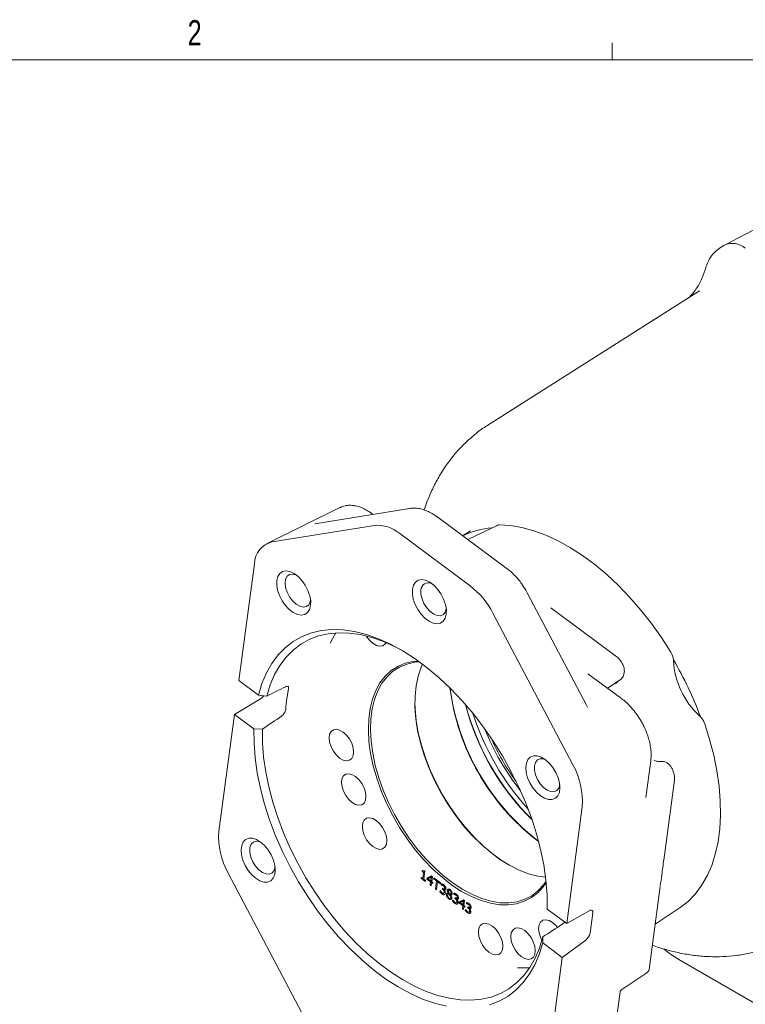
# Model space of a CAD drawing. Header units: inches. Extents: x 0.3 to 33.9, y 0.2 to 21.7.
# Tile 23 of 27: x 26.5 to 30.1, y 16.7 to 21.6. Entities that reach past the tile are written whole.
import ezdxf

# ---------------------------------------------------------------- set-up
doc = ezdxf.new("R2010")
doc.units = ezdxf.units.IN
doc.header["$MEASUREMENT"] = 0
doc.layers.add('SLD-0', color=7, linetype='Continuous', lineweight=15)
doc.styles.add('SLDTEXTSTYLE0', font='TXT', dxfattribs={"width": 0.75})

msp = doc.modelspace()

# ---------------------------------------------------------------- linework, layer by layer
at = {"color": 7, "linetype": 'Continuous', "lineweight": 15}
for p, q in [((30.77837, 20.91952), (29.95848, 20.49184)), ((29.95402, 20.48927), (29.93081, 20.47451)), ((29.83078, 20.2632), (28.7796, 19.59488)), ((29.83078, 20.2632), (29.82759, 20.26115)), ((28.04501, 19.18595), (27.68136, 19.00605)), ((28.39032, 19.18132), (27.92059, 19.10507)), ((28.20961, 19.15199), (28.20505, 19.15536)), ((28.87651, 18.8811), (28.52648, 19.14068)), ((27.70907, 19.01484), (28.21706, 19.0973)), ((28.8264, 19.09742), (28.68071, 19.0263)), ((28.34231, 19.05645), (28.69234, 18.79687)), ((28.69427, 19.07089), (28.6546, 19.04566)), ((27.54356, 18.32677), (27.62051, 18.90684)), ((28.97523, 18.76242), (28.96833, 18.77564)), ((29.26991, 18.20385), (28.97554, 18.76257)), ((28.80502, 18.66127), (29.20209, 17.90762)), ((29.09588, 18.68485), (29.09298, 18.68709)), ((29.42075, 18.44425), (29.0931, 18.68724)), ((29.45103, 18.40488), (29.45056, 18.40589)), ((29.44415, 18.23646), (29.27725, 18.36023)), ((27.64045, 18.25439), (27.54356, 18.32677)), ((29.375, 18.28774), (29.43706, 18.32946)), ((27.64045, 18.25439), (27.68231, 18.24906)), ((27.78984, 18.2857), (27.78161, 18.23624)), ((27.52115, 18.15783), (27.65083, 18.23482)), ((29.26959, 18.20368), (29.27528, 18.19313)), ((27.44421, 17.57776), (27.52115, 18.15783)), ((27.52115, 18.15783), (27.61817, 18.08641)), ((27.66057, 18.08521), (27.61817, 18.08641)), ((29.56511, 17.74444), (29.58927, 17.92656)), ((29.69542, 17.88797), (29.69494, 17.88897)), ((29.65365, 17.43418), (29.70623, 17.83057)), ((29.70619, 17.8303), (29.70649, 17.83785)), ((29.24871, 17.69938), (29.17176, 17.11931)), ((29.02442, 17.53175), (29.03259, 17.52577)), ((28.45331, 17.3783), (28.45386, 17.38243)), ((28.45331, 17.3783), (28.45726, 17.38058)), ((28.46094, 17.37265), (28.45331, 17.3783)), ((28.46094, 17.37265), (28.45693, 17.34245)), ((28.46094, 17.37265), (28.46738, 17.37636)), ((28.46106, 17.37993), (28.46143, 17.38015)), ((28.46235, 17.33844), (28.46773, 17.37904)), ((28.4625, 17.38077), (28.46413, 17.38171)), ((28.46337, 17.38227), (28.46773, 17.37904)), ((27.8879, 16.61587), (27.49082, 17.36952)), ((28.4487, 17.34351), (28.44931, 17.34811)), ((28.45253, 17.34572), (28.4487, 17.34351)), ((28.46919, 17.32831), (28.4487, 17.34351)), ((28.44931, 17.34811), (28.45693, 17.34245)), ((28.46337, 17.34617), (28.45693, 17.34245)), ((28.46235, 17.33844), (28.4698, 17.33291)), ((28.4698, 17.33291), (28.46919, 17.32831)), ((28.50166, 17.35372), (28.47703, 17.3395)), ((28.47703, 17.3395), (28.47787, 17.34585)), ((28.49558, 17.32574), (28.47703, 17.3395)), ((28.49974, 17.35514), (28.47787, 17.34585)), ((28.50268, 17.35296), (28.4821, 17.34107)), ((28.4821, 17.34107), (28.49856, 17.3482)), ((28.49622, 17.3306), (28.4821, 17.34107)), ((28.49353, 17.31026), (28.49558, 17.32574)), ((28.50202, 17.32946), (28.49558, 17.32574)), ((28.49856, 17.3482), (28.49622, 17.3306)), ((28.50266, 17.33431), (28.49622, 17.3306)), ((28.49856, 17.3482), (28.50449, 17.35162)), ((28.50099, 17.32173), (28.49894, 17.30625)), ((28.49974, 17.35514), (28.50492, 17.3513)), ((28.50504, 17.32406), (28.50099, 17.32173)), ((28.506, 17.31802), (28.50099, 17.32173)), ((28.50492, 17.3513), (28.50164, 17.32658)), ((28.50164, 17.32658), (28.50664, 17.32287)), ((28.50664, 17.32287), (28.506, 17.31802)), ((28.51061, 17.34123), (28.51131, 17.34656)), ((28.51061, 17.34123), (28.51505, 17.34379)), ((28.5247, 17.33078), (28.51061, 17.34123)), ((28.54508, 17.32152), (28.51131, 17.34656)), ((28.5247, 17.33078), (28.51943, 17.29105)), ((28.5247, 17.33078), (28.52914, 17.33334)), ((28.52501, 17.28691), (28.53028, 17.32664)), ((28.53472, 17.3292), (28.53028, 17.32664)), ((28.54437, 17.31619), (28.53028, 17.32664)), ((28.54508, 17.32152), (28.54437, 17.31619)), ((28.49996, 17.31398), (28.49353, 17.31026)), ((28.49894, 17.30625), (28.49353, 17.31026)), ((28.52607, 17.29489), (28.51943, 17.29105)), ((28.52501, 17.28691), (28.51943, 17.29105)), ((28.54207, 17.27627), (28.54292, 17.28266)), ((28.54207, 17.27627), (28.54605, 17.27856)), ((28.54292, 17.28266), (28.54333, 17.28235)), ((28.54787, 17.31042), (28.54872, 17.31681)), ((28.5548, 17.31442), (28.54787, 17.31042)), ((28.54821, 17.31017), (28.54787, 17.31042)), ((28.55523, 17.31422), (28.54821, 17.31017)), ((28.558, 17.31267), (28.5527, 17.30961)), ((28.55332, 17.29002), (28.55398, 17.29503)), ((28.55332, 17.29002), (28.55785, 17.29264)), ((28.5557, 17.28826), (28.55332, 17.29002)), ((28.55398, 17.29503), (28.55585, 17.29364)), ((28.56145, 17.26918), (28.56889, 17.27348)), ((28.5621, 17.28692), (28.56204, 17.28648)), ((28.57074, 17.29191), (28.5621, 17.28692)), ((28.56274, 17.29198), (28.57057, 17.29649)), ((28.58684, 17.27254), (28.58301, 17.27033)), ((28.58677, 17.27267), (28.58303, 17.27051)), ((28.5923, 17.28758), (28.58633, 17.28414)), ((29.58159, 16.89094), (29.63629, 17.30328)), ((28.58364, 17.26539), (28.5829, 17.26496)), ((28.58301, 17.27033), (28.58303, 17.27051)), ((28.5895, 17.26877), (28.58429, 17.26576)), ((28.5898, 17.26839), (28.58617, 17.2663)), ((28.59196, 17.25892), (28.60318, 17.2654)), ((28.59302, 17.24388), (28.60124, 17.24863)), ((28.5956, 17.26607), (28.60316, 17.27044)), ((28.59579, 17.26077), (28.59577, 17.26059)), ((28.59579, 17.26077), (28.60303, 17.26494)), ((28.60511, 17.22952), (28.60596, 17.23591)), ((28.60511, 17.22952), (28.60908, 17.23181)), ((28.60596, 17.23591), (28.60636, 17.23561)), ((28.61091, 17.26367), (28.61176, 17.27006)), ((28.61784, 17.26767), (28.61091, 17.26367)), ((28.61125, 17.26342), (28.61091, 17.26367)), ((28.61827, 17.26747), (28.61125, 17.26342)), ((28.62104, 17.26592), (28.61574, 17.26286)), ((28.61635, 17.24327), (28.61702, 17.24828)), ((28.61635, 17.24327), (28.62089, 17.24589)), ((28.61874, 17.24151), (28.61635, 17.24327)), ((28.61702, 17.24828), (28.61889, 17.24689)), ((28.62449, 17.22243), (28.63193, 17.22673)), ((28.62514, 17.24017), (28.62508, 17.23973)), ((28.63378, 17.24516), (28.62514, 17.24017)), ((28.62578, 17.24523), (28.6336, 17.24975)), ((28.66147, 17.2352), (28.63684, 17.22099)), ((28.63684, 17.22099), (28.63768, 17.22734)), ((28.65955, 17.23662), (28.63768, 17.22734)), ((28.66249, 17.23444), (28.64191, 17.22256)), ((28.64191, 17.22256), (28.65837, 17.22968)), ((28.65837, 17.22968), (28.65603, 17.21208)), ((28.65837, 17.22968), (28.6643, 17.2331)), ((28.65955, 17.23662), (28.66473, 17.23279)), ((28.66473, 17.23279), (28.66145, 17.20807)), ((28.67395, 17.21692), (28.6748, 17.22331)), ((29.07505, 17.2303), (29.07477, 17.21642)), ((28.65539, 17.20723), (28.63684, 17.22099)), ((28.65603, 17.21208), (28.64191, 17.22256)), ((28.65334, 17.19175), (28.65539, 17.20723)), ((28.65977, 17.19546), (28.65334, 17.19175)), ((28.65875, 17.18773), (28.65334, 17.19175)), ((28.66183, 17.21094), (28.65539, 17.20723)), ((28.66247, 17.2158), (28.65603, 17.21208)), ((28.6608, 17.20321), (28.65875, 17.18773)), ((28.66485, 17.20555), (28.6608, 17.20321)), ((28.66581, 17.1995), (28.6608, 17.20321)), ((28.66145, 17.20807), (28.66645, 17.20436)), ((28.66645, 17.20436), (28.66581, 17.1995)), ((28.66815, 17.18277), (28.669, 17.18916)), ((28.66815, 17.18277), (28.67212, 17.18506)), ((28.669, 17.18916), (28.6694, 17.18886)), ((28.68088, 17.22092), (28.67395, 17.21692)), ((28.67429, 17.21667), (28.67395, 17.21692)), ((28.68131, 17.22073), (28.67429, 17.21667)), ((28.68407, 17.21917), (28.67878, 17.21611)), ((28.67939, 17.19653), (28.68006, 17.20153)), ((28.67939, 17.19653), (28.68393, 17.19914)), ((28.68178, 17.19476), (28.67939, 17.19653)), ((28.68006, 17.20153), (28.68193, 17.20014)), ((28.68753, 17.17568), (28.69497, 17.17998)), ((28.68818, 17.19342), (28.68812, 17.19298)), ((28.69682, 17.19841), (28.68818, 17.19342)), ((28.68882, 17.19848), (28.69664, 17.203)), ((29.07477, 17.21642), (29.07474, 17.19073)), ((29.17176, 17.11931), (29.07474, 17.19073)), ((29.17176, 17.11931), (29.28578, 17.18301)), ((29.61128, 17.11479), (29.73568, 17.19768)), ((29.30114, 17.17247), (29.28769, 17.07109)), ((29.05246, 17.02275), (29.05303, 17.05257)), ((29.26638, 17.03674), (29.14935, 16.95037)), ((29.05246, 17.02275), (29.14935, 16.95037)), ((29.14935, 16.95037), (29.0724, 16.3703)), ((29.72782, 16.9402), (31.00833, 16.20098)), ((29.44622, 16.79122), (29.56462, 16.87074)), ((29.41297, 16.59748), (29.43713, 16.7796))]:
    msp.add_line(p, q, dxfattribs=at)
at = {"color": 7, "linetype": 'Continuous', "lineweight": 15, "flags": 128}
for points in [[(29.68825, 18.46804), (29.6417, 18.54032), (29.59215, 18.60988), (29.53993, 18.67629), (29.48537, 18.73911), (29.42881, 18.79795), (29.37062, 18.85243), (29.31117, 18.9022), (29.25084, 18.94693), (29.19002, 18.98636), (29.1291, 19.02022), (29.06846, 19.04829), (29.00849, 19.0704), (28.94958, 19.08641), (28.89211, 19.09621), (28.83644, 19.09974)], [(27.89967, 18.699), (27.90009, 18.72237), (27.8956, 18.74801), (27.88647, 18.77442), (27.87322, 18.80006), (27.85663, 18.82346), (27.83765, 18.84324), (27.8174, 18.85826), (27.79705, 18.86764), (27.77778, 18.87084), (27.76071, 18.86768), (27.74683, 18.85834), (27.73695, 18.84335), (27.73165, 18.8236), (27.73123, 18.80022), (27.73572, 18.77459), (27.74485, 18.74818), (27.7581, 18.72253), (27.77469, 18.69914), (27.79367, 18.67936), (27.81392, 18.66434), (27.83427, 18.65495), (27.85354, 18.65175), (27.87061, 18.65491), (27.88449, 18.66426), (27.89436, 18.67924), (27.89967, 18.699)], [(27.89975, 18.72588), (27.89796, 18.71768), (27.89046, 18.70297), (27.87862, 18.69398), (27.86339, 18.69143), (27.84602, 18.69554), (27.82791, 18.70596), (27.81052, 18.72186), (27.79527, 18.74195), (27.78339, 18.7646), (27.77584, 18.78797), (27.77323, 18.81017), (27.77578, 18.82941), (27.78329, 18.84412), (27.79513, 18.85311), (27.81035, 18.85566), (27.82704, 18.85182)], [(28.57365, 18.65568), (28.57407, 18.67906), (28.56958, 18.7047), (28.56045, 18.7311), (28.5472, 18.75675), (28.53061, 18.78014), (28.51163, 18.79993), (28.49138, 18.81494), (28.47103, 18.82433), (28.45176, 18.82753), (28.43469, 18.82437), (28.42081, 18.81502), (28.41094, 18.80004), (28.40564, 18.78028), (28.40522, 18.75691), (28.4097, 18.73127), (28.41884, 18.70486), (28.43208, 18.67922), (28.44868, 18.65582), (28.46765, 18.63604), (28.4879, 18.62102), (28.50825, 18.61164), (28.52753, 18.60844), (28.5446, 18.6116), (28.55847, 18.62095), (28.56835, 18.63593), (28.57365, 18.65568)], [(28.57373, 18.68257), (28.56878, 18.66636), (28.55901, 18.65439), (28.54534, 18.64856), (28.52887, 18.64935), (28.51095, 18.65669), (28.49302, 18.66999), (28.47653, 18.68817), (28.46282, 18.70975), (28.45301, 18.733), (28.44788, 18.75602), (28.44785, 18.77695)], [(29.07474, 17.19073), (29.07418, 17.26133), (29.06855, 17.33456), (29.05787, 17.40991), (29.04224, 17.48686), (29.02175, 17.56486), (28.99655, 17.64338), (28.96681, 17.72186), (28.93275, 17.79977), (28.8946, 17.87655), (28.85262, 17.95166), (28.80712, 18.0246), (28.7584, 18.09484), (28.7068, 18.1619), (28.6527, 18.22531), (28.59645, 18.28462), (28.53847, 18.33943), (28.47914, 18.38935), (28.41889, 18.43404), (28.35813, 18.47317), (28.29729, 18.50648), (28.23679, 18.53374), (28.17706, 18.55475), (28.11851, 18.56937), (28.06155, 18.5775), (28.00658, 18.57908), (27.95398, 18.5741), (27.90412, 18.5626), (27.85734, 18.54464), (27.81397, 18.52037), (27.77432, 18.48994), (27.73866, 18.45358), (27.70724, 18.41153), (27.68028, 18.36409), (27.65796, 18.31159), (27.64045, 18.25439)], [(27.68231, 18.24906), (27.69933, 18.30455), (27.72101, 18.35548), (27.7472, 18.40149), (27.77772, 18.44228), (27.81235, 18.47754), (27.85085, 18.50705), (27.89295, 18.53058), (27.93836, 18.54799), (27.98676, 18.55914), (28.03782, 18.56395), (28.09118, 18.5624), (28.14647, 18.5545), (28.2033, 18.5403), (28.26127, 18.5199), (28.31998, 18.49344), (28.35726, 18.47369)], [(28.02586, 18.56341), (28.00988, 18.53719), (27.99666, 18.51182)], [(28.21035, 18.51082), (28.22766, 18.50086), (28.24426, 18.49693), (28.25881, 18.49937), (28.27013, 18.50796), (28.27434, 18.5145)], [(28.43471, 18.42287), (28.40892, 18.42062), (28.36919, 18.4118), (28.3325, 18.39668), (28.29923, 18.37541), (28.26974, 18.34823), (28.24435, 18.31541), (28.22331, 18.27732), (28.20686, 18.23435), (28.19517, 18.18695), (28.18837, 18.13564), (28.18651, 18.08094), (28.18964, 18.02346), (28.1977, 17.96378), (28.21062, 17.90256), (28.22826, 17.84042), (28.25043, 17.77804), (28.2769, 17.71608), (28.30739, 17.65518), (28.34157, 17.59601), (28.37908, 17.53918), (28.41952, 17.48529), (28.46247, 17.43492), (28.50747, 17.38861), (28.55404, 17.34683), (28.60169, 17.31004), (28.64991, 17.27863), (28.6982, 17.25293), (28.74603, 17.23321), (28.79291, 17.21967), (28.83834, 17.21247), (28.88183, 17.21169), (28.92293, 17.21731), (28.96119, 17.2293), (28.99622, 17.24752), (29.02764, 17.27178), (29.05512, 17.30182), (29.06978, 17.32279)], [(29.0691, 17.32939), (29.05591, 17.3107), (29.02874, 17.281), (28.99768, 17.25702), (28.96304, 17.23901), (28.92521, 17.22715), (28.88458, 17.22159), (28.84158, 17.22237), (28.79667, 17.22949), (28.75032, 17.24287), (28.70302, 17.26237), (28.65528, 17.28778), (28.6076, 17.31884), (28.56049, 17.35521), (28.51445, 17.39651), (28.46996, 17.4423), (28.42749, 17.4921), (28.38751, 17.54538), (28.35042, 17.60157), (28.31663, 17.66008), (28.28649, 17.72028), (28.26032, 17.78155), (28.2384, 17.84322), (28.22096, 17.90465), (28.20818, 17.96519), (28.20021, 18.02419), (28.19712, 18.08103), (28.19895, 18.1351), (28.20568, 18.18583), (28.21724, 18.23269), (28.2335, 18.27518), (28.2543, 18.31284), (28.27941, 18.34529), (28.30856, 18.37216), (28.34145, 18.39319), (28.37773, 18.40814), (28.41702, 18.41686), (28.4401, 18.41898)], [(28.45605, 18.40717), (28.44927, 18.39215), (28.43417, 18.34852), (28.42381, 18.30065), (28.4183, 18.24903), (28.41769, 18.19421), (28.42201, 18.13677), (28.43119, 18.07733), (28.44515, 18.01651), (28.46373, 17.95496), (28.48673, 17.89332), (28.51393, 17.83226), (28.54501, 17.77242), (28.57966, 17.71444), (28.61751, 17.65892), (28.65816, 17.60646), (28.70117, 17.55761), (28.74609, 17.5129), (28.79245, 17.47279), (28.83975, 17.43772), (28.88749, 17.40804), (28.93517, 17.38408), (28.98228, 17.3661), (29.02831, 17.35427), (29.06686, 17.34911)], [(28.88395, 17.41005), (28.85663, 17.42692), (28.80863, 17.46107), (28.76146, 17.5004), (28.71561, 17.5445), (28.67158, 17.59291), (28.62983, 17.64511), (28.5908, 17.70054), (28.55491, 17.75862), (28.52253, 17.81874), (28.49402, 17.88025), (28.46966, 17.9425), (28.44973, 18.00484), (28.43443, 18.0666), (28.42393, 18.12713), (28.41832, 18.18579), (28.41735, 18.21831)], [(29.73568, 17.19768), (29.775, 17.22874), (29.81047, 17.26548), (29.84187, 17.30765), (29.869, 17.355), (29.89168, 17.40722), (29.90976, 17.46398), (29.92314, 17.5249), (29.93172, 17.58961), (29.93546, 17.65769), (29.93432, 17.7287), (29.92832, 17.80219), (29.91749, 17.87769), (29.9019, 17.95471), (29.88166, 18.03277), (29.85688, 18.11136)], [(27.61817, 18.08641), (27.61873, 18.01581), (27.62436, 17.94258), (27.63504, 17.86723), (27.65067, 17.79028), (27.67116, 17.71228), (27.69636, 17.63376), (27.7261, 17.55528), (27.76016, 17.47737), (27.79831, 17.4006), (27.84029, 17.32548), (27.88579, 17.25254), (27.93452, 17.1823), (27.98611, 17.11524), (28.04022, 17.05183), (28.09646, 16.99252), (28.15445, 16.93771), (28.21377, 16.88779), (28.27403, 16.84311), (28.33478, 16.80397), (28.39562, 16.77066), (28.45612, 16.7434), (28.51585, 16.72239), (28.5744, 16.70777)], [(29.05303, 17.05257), (29.03601, 16.99709), (29.01432, 16.94616), (28.98813, 16.90014), (28.95762, 16.85936), (28.92299, 16.82409), (28.88449, 16.79458), (28.84239, 16.77105), (28.79698, 16.75365), (28.74857, 16.7425), (28.69751, 16.73768), (28.64416, 16.73923), (28.58887, 16.74713), (28.53204, 16.76133), (28.47407, 16.78174), (28.41535, 16.8082), (28.35631, 16.84053), (28.29734, 16.87852), (28.23886, 16.92188), (28.18128, 16.97033), (28.125, 17.02352), (28.07041, 17.08109), (28.01789, 17.14262), (27.96781, 17.2077), (27.92052, 17.27587), (27.87635, 17.34665), (27.8356, 17.41955), (27.79856, 17.49407), (27.76548, 17.56967), (27.73661, 17.64585), (27.71213, 17.72205), (27.69222, 17.79776), (27.67703, 17.87245), (27.66664, 17.94559), (27.66114, 18.01668), (27.66057, 18.08521)], [(28.04408, 17.94133), (28.06138, 17.93136), (28.07799, 17.92744), (28.09253, 17.92987), (28.10385, 17.93847), (28.11102, 17.95252), (28.11345, 17.9709), (28.11097, 17.99212), (28.10375, 18.01445), (28.0924, 18.03609), (28.07782, 18.05529), (28.06121, 18.07048), (28.0439, 18.08044), (28.0273, 18.08437), (28.01275, 18.08194), (28.00144, 18.07334), (27.99427, 18.05929), (27.99183, 18.04091), (27.99432, 18.01969), (28.00153, 17.99736), (28.01289, 17.97572), (28.02746, 17.95652), (28.04408, 17.94133)], [(29.06531, 17.93354), (29.04486, 17.94583), (29.0249, 17.95217), (29.0066, 17.95219), (28.99101, 17.94589), (28.97905, 17.93363), (28.97141, 17.91613), (28.96852, 17.89441), (28.97057, 17.86973), (28.97743, 17.84351), (28.9887, 17.81729), (29.00373, 17.79259), (29.02165, 17.77085), (29.04141, 17.75332), (29.06186, 17.74103), (29.08181, 17.73469), (29.10012, 17.73467), (29.1157, 17.74097), (29.12767, 17.75322), (29.13531, 17.77072), (29.13819, 17.79244), (29.13614, 17.81713), (29.12928, 17.84334), (29.11801, 17.86956), (29.10298, 17.89426), (29.08507, 17.91601), (29.06531, 17.93354)], [(29.13758, 17.80895), (29.1325, 17.7918), (29.12273, 17.77983), (29.10906, 17.774), (29.09259, 17.77479), (29.07466, 17.78213), (29.05673, 17.79543), (29.04024, 17.81361), (29.02654, 17.8352), (29.01672, 17.85844), (29.01159, 17.88147), (29.01157, 17.9024), (29.01664, 17.91955), (29.02642, 17.93152), (29.04009, 17.93735), (29.05655, 17.93656), (29.06474, 17.93396)], [(28.10547, 17.72013), (28.12277, 17.71016), (28.13938, 17.70624), (28.15392, 17.70867), (28.16524, 17.71726), (28.17241, 17.73132), (28.17484, 17.7497), (28.17236, 17.77092), (28.16514, 17.79325), (28.15379, 17.81489), (28.13921, 17.83409), (28.1226, 17.84928), (28.10529, 17.85924), (28.08869, 17.86317), (28.07414, 17.86073), (28.06283, 17.85214), (28.05566, 17.83809), (28.05322, 17.81971), (28.05571, 17.79849), (28.06292, 17.77616), (28.07428, 17.75452), (28.08885, 17.73532), (28.10547, 17.72013)], [(28.20904, 17.50104), (28.22635, 17.49108), (28.24295, 17.48715), (28.2575, 17.48959), (28.26882, 17.49818), (28.27598, 17.51224), (28.27842, 17.53062), (28.27593, 17.55183), (28.26872, 17.57417), (28.25737, 17.59581), (28.24279, 17.615), (28.22618, 17.6302), (28.20887, 17.64016), (28.19227, 17.64408), (28.17772, 17.64165), (28.1664, 17.63306), (28.15924, 17.619), (28.1568, 17.60062), (28.15929, 17.57941), (28.1665, 17.55707), (28.17785, 17.53543), (28.19243, 17.51624), (28.20904, 17.50104)], [(27.65151, 17.52382), (27.63105, 17.53611), (27.6111, 17.54245), (27.59279, 17.54247), (27.57721, 17.53617), (27.56524, 17.52392), (27.5576, 17.50642), (27.55472, 17.4847), (27.55677, 17.46001), (27.56363, 17.4338), (27.5749, 17.40758), (27.58993, 17.38288), (27.60784, 17.36113), (27.6276, 17.3436), (27.64805, 17.33131), (27.66801, 17.32497), (27.68631, 17.32495), (27.7019, 17.33125), (27.71386, 17.34351), (27.72151, 17.36101), (27.72439, 17.38273), (27.72234, 17.40741), (27.71548, 17.43363), (27.70421, 17.45985), (27.68918, 17.48455), (27.67126, 17.50629), (27.65151, 17.52382)], [(27.72364, 17.3983), (27.71869, 17.38209), (27.70892, 17.37011), (27.69525, 17.36429), (27.67879, 17.36508), (27.66086, 17.37242), (27.64293, 17.38572), (27.62644, 17.40389), (27.61273, 17.42548), (27.60292, 17.44873), (27.59779, 17.47175), (27.59776, 17.49268)], [(29.28578, 17.18301), (29.28934, 17.18464), (29.29262, 17.1854), (29.2955, 17.18528), (29.29788, 17.18426), (29.29969, 17.1824), (29.30086, 17.17975), (29.30135, 17.1764), (29.30114, 17.17247)], [(29.12524, 17.09947), (29.11789, 17.1083), (29.10128, 17.1235), (29.08397, 17.13346), (29.06737, 17.13739), (29.05282, 17.13495), (29.04151, 17.12636), (29.03434, 17.11231), (29.0319, 17.09392), (29.03439, 17.07271), (29.0416, 17.05038), (29.04859, 17.03607)], [(28.78534, 16.97634), (28.80265, 16.96638), (28.81925, 16.96246), (28.83379, 16.96489), (28.84511, 16.97348), (28.85228, 16.98754), (28.85471, 17.00592), (28.85223, 17.02713), (28.84501, 17.04947), (28.83366, 17.07111), (28.81908, 17.0903), (28.80247, 17.1055), (28.78516, 17.11546), (28.76856, 17.11939), (28.75401, 17.11695), (28.7427, 17.10836), (28.73553, 17.0943), (28.73309, 17.07592), (28.73558, 17.05471), (28.74279, 17.03237), (28.75415, 17.01073), (28.76872, 16.99154), (28.78534, 16.97634)], [(28.9462, 16.95437), (28.96351, 16.94441), (28.98011, 16.94048), (28.99466, 16.94292), (29.00597, 16.95151), (29.01314, 16.96556), (29.01558, 16.98394), (29.01309, 17.00516), (29.00588, 17.02749), (28.99452, 17.04913), (28.97995, 17.06833), (28.96334, 17.08352), (28.94603, 17.09349), (28.92943, 17.09741), (28.91488, 17.09498), (28.90356, 17.08639), (28.8964, 17.07233), (28.89396, 17.05395), (28.89645, 17.03273), (28.90366, 17.0104), (28.91501, 16.98876), (28.92959, 16.96956), (28.9462, 16.95437)], [(28.78879, 16.71455), (28.83557, 16.7325), (28.87894, 16.75677), (28.91859, 16.7872), (28.95425, 16.82356), (28.98567, 16.86561), (29.01263, 16.91305), (29.03495, 16.96555), (29.05246, 17.02275)], [(29.65489, 16.99079), (29.68258, 16.96932), (29.72782, 16.9402)], [(28.9274, 16.89899), (28.97627, 16.89794), (28.98702, 16.89844)]]:
    msp.add_lwpolyline(points, dxfattribs=at)
at = {"color": 7, "linetype": 'Continuous', "lineweight": 15}
for centre, radius, start, end in [((29.995, 20.40391), 0.09468, 47.78151, 115.64615), ((28.2301, 18.92482), 0.17297, 49.55354, 94.32103), ((28.8303, 18.70259), 0.38416, 94.38471, 117.02398), ((27.73379, 18.90426), 0.11331, 102.59928, 178.69247), ((28.48479, 18.77529), 0.03698, 63.95486, 177.41895), ((28.44458, 18.47638), 0.40509, 27.15717, 52.29456), ((28.29212, 18.61636), 0.13351, 211.09761, 232.23414), ((30.09949, 18.44538), 0.39804, 183.05382, 227.55331), ((28.14944, 17.52305), 1.79775, 20.31705, 30.25795), ((27.62249, 18.28022), 0.05352, 301.9755, 326.87383), ((29.72214, 18.43239), 1.13929, 187.22249, 232.23544), ((29.73431, 18.43976), 1.15171, 187.54748, 232.44714), ((29.8699, 18.51804), 1.24063, 194.51859, 225.47603), ((29.87891, 18.52324), 1.24984, 194.72186, 225.27277), ((29.93471, 18.55545), 1.28995, 197.71153, 222.28309), ((29.90115, 18.53607), 1.22183, 201.67942, 218.3152), ((29.90768, 18.53984), 1.21887, 204.01687, 215.97775), ((28.88569, 17.72746), 0.3641, 355.5774, 29.65745), ((27.80722, 17.54968), 0.3641, 175.5774, 209.65745), ((27.6347, 17.49102), 0.03698, 63.95486, 177.41895), ((29.23179, 17.08199), 0.05696, 307.39845, 348.96731)]:
    msp.add_arc(centre, radius, start, end, dxfattribs=at)
for centre, major_axis, ratio, start_param, end_param in [((29.21381, 18.13928), (8.01801, 3.89822), 0.0871585, 1.7086985, 1.7204606), ((28.44494, 17.69542), (-0.45746, 0.89074), 0.5507596, 0.6712054, 0.738733), ((29.21381, 18.13928), (8.21157, 5.40986), 0.0830665, 1.6943744, 1.7061365), ((29.21381, 18.13928), (8.21777, 5.40517), 0.0835542, 4.6379509, 4.6497129)]:
    msp.add_ellipse(centre, major_axis=major_axis, ratio=ratio, start_param=start_param, end_param=end_param, dxfattribs=at)
for points, knots in [([(29.93084, 20.47455), (29.92095, 20.46706), (29.90217, 20.45283), (29.88147, 20.42336), (29.86675, 20.39369), (29.86114, 20.37504), (29.85857, 20.36647)], [0, 0, 0, 0, 0.2998545, 0.5689104, 0.8019891, 1, 1, 1, 1]), ([(29.85857, 20.36647), (29.85282, 20.34944), (29.84067, 20.31345), (29.81311, 20.26851), (29.79117, 20.2429), (29.78199, 20.23218)], [0, 0, 0, 0, 0.3432361, 0.725154, 1, 1, 1, 1]), ([(28.78039, 19.59483), (28.77687, 19.59277), (28.75422, 19.57952), (28.71541, 19.54972), (28.66447, 19.50519), (28.6173, 19.45453), (28.57385, 19.39834), (28.5359, 19.33866), (28.50361, 19.27621), (28.47985, 19.22178), (28.46843, 19.18659), (28.46427, 19.17376)], [0, 0, 0, 0, 0.0229939, 0.1479206, 0.2747106, 0.4040083, 0.5364716, 0.6727438, 0.7985293, 0.926563, 1, 1, 1, 1]), ([(28.20498, 19.15502), (28.20135, 19.15779), (28.19034, 19.16618), (28.1712, 19.17715), (28.14777, 19.18776), (28.1239, 19.19472), (28.0999, 19.19788), (28.07624, 19.19645), (28.05653, 19.19193), (28.046, 19.18588), (28.04225, 19.18373)], [0, 0, 0, 0, 0.0675159, 0.2042986, 0.3435278, 0.4846314, 0.6272883, 0.7716269, 0.9188644, 1, 1, 1, 1]), ([(28.5264, 19.14044), (28.52053, 19.14471), (28.50698, 19.15455), (28.48457, 19.16646), (28.45943, 19.17638), (28.4335, 19.18214), (28.41019, 19.18402), (28.39603, 19.18167), (28.39045, 19.18075)], [0, 0, 0, 0, 0.1387912, 0.3202165, 0.5051048, 0.6916147, 0.8783247, 1, 1, 1, 1]), ([(28.83644, 19.09974), (28.83368, 19.09966), (28.82927, 19.09953), (28.82618, 19.09686), (28.82503, 19.09586)], [0, 0, 0, 0, 0.6264885, 1, 1, 1, 1]), ([(28.96833, 18.77564), (28.96144, 18.78684), (28.95173, 18.80263), (28.93532, 18.82418), (28.92052, 18.84168), (28.90172, 18.86043), (28.8869, 18.87369), (28.87803, 18.87977), (28.87642, 18.88087)], [0, 0, 0, 0, 0.2713315, 0.3824379, 0.5656865, 0.7543456, 0.955513, 1, 1, 1, 1]), ([(29.70201, 18.42418), (29.70179, 18.42784), (29.70124, 18.43716), (29.6967, 18.45264), (29.69086, 18.46328), (29.68825, 18.46804)], [0, 0, 0, 0, 0.2640349, 0.6711396, 1, 1, 1, 1]), ([(29.45083, 18.40518), (29.44671, 18.41302), (29.43862, 18.42843), (29.42649, 18.43914), (29.42054, 18.4444)], [0, 0, 0, 0, 0.5094146, 1, 1, 1, 1]), ([(29.43706, 18.32946), (29.44009, 18.33195), (29.44598, 18.33679), (29.45219, 18.34671), (29.45617, 18.35731), (29.45852, 18.37124), (29.45759, 18.38803), (29.45295, 18.39988), (29.45081, 18.40534)], [0, 0, 0, 0, 0.1561078, 0.3031352, 0.4409901, 0.569484, 0.8012173, 1, 1, 1, 1]), ([(29.41556, 18.30933), (29.41716, 18.3119), (29.42061, 18.31748), (29.42423, 18.32041), (29.42618, 18.32199)], [0, 0, 0, 0, 0.46201195, 1, 1, 1, 1]), ([(27.78984, 18.2857), (27.7901, 18.28798), (27.79062, 18.29252), (27.78834, 18.29675), (27.78402, 18.2984), (27.77914, 18.29751), (27.77595, 18.29603), (27.77507, 18.29561)], [0, 0, 0, 0, 0.2276938, 0.4553523, 0.6838018, 0.9124067, 1, 1, 1, 1]), ([(29.54113, 18.12478), (29.53416, 18.13615), (29.52435, 18.15215), (29.50794, 18.17402), (29.49326, 18.19172), (29.47478, 18.21081), (29.45828, 18.22589), (29.44767, 18.23353), (29.44408, 18.23611)], [0, 0, 0, 0, 0.2584007, 0.3634209, 0.5365378, 0.7143878, 0.9033846, 1, 1, 1, 1]), ([(27.75567, 18.14935), (27.75805, 18.15121), (27.76282, 18.15495), (27.76906, 18.16319), (27.77374, 18.17223), (27.7759, 18.1795), (27.77629, 18.18327), (27.7764, 18.18432)], [0, 0, 0, 0, 0.227395, 0.4547496, 0.6830307, 0.9116989, 1, 1, 1, 1]), ([(29.58898, 17.92673), (29.58987, 17.93451), (29.59183, 17.9516), (29.59038, 17.97972), (29.586, 18.00928), (29.57906, 18.03727), (29.57087, 18.06196), (29.56154, 18.08502), (29.55187, 18.10555), (29.54437, 18.11897), (29.54113, 18.12478)], [0, 0, 0, 0, 0.1291781, 0.2839343, 0.4332382, 0.5714069, 0.6941376, 0.7937102, 0.9106082, 1, 1, 1, 1]), ([(29.85688, 18.11136), (29.85534, 18.11532), (29.85142, 18.12539), (29.84244, 18.13981), (29.83443, 18.148), (29.83085, 18.15166)], [0, 0, 0, 0, 0.2640349, 0.6711404, 1, 1, 1, 1]), ([(29.64215, 17.92382), (29.64196, 17.92378), (29.63833, 17.92307), (29.62821, 17.9239), (29.61572, 17.92579), (29.60713, 17.92914), (29.60493, 17.93)], [0, 0, 0, 0, 0.0223993, 0.4463055, 0.858388, 1, 1, 1, 1]), ([(29.69494, 17.88897), (29.69224, 17.89376), (29.68673, 17.90353), (29.67449, 17.91494), (29.65972, 17.92293), (29.64904, 17.92354), (29.64358, 17.92385)], [0, 0, 0, 0, 0.2355308, 0.4811767, 0.735305, 1, 1, 1, 1]), ([(29.70649, 17.83785), (29.70662, 17.83999), (29.70704, 17.84695), (29.70458, 17.86457), (29.69893, 17.87883), (29.69513, 17.88843)], [0, 0, 0, 0, 0.1271553, 0.4119189, 1, 1, 1, 1]), ([(29.70664, 17.83757), (29.70667, 17.83736), (29.70704, 17.83491), (29.70646, 17.83266), (29.70594, 17.8306)], [0, 0, 0, 0, 0.0853596, 1, 1, 1, 1]), ([(29.63638, 17.30566), (29.63886, 17.32357), (29.6445, 17.36446), (29.65046, 17.41047), (29.65381, 17.43632)], [0, 0, 0, 0, 0.4380457, 1, 1, 1, 1]), ([(28.45386, 17.38243), (28.45518, 17.3816), (28.45749, 17.38014), (28.46036, 17.37968), (28.46216, 17.38021), (28.46306, 17.38119), (28.46329, 17.38199), (28.46337, 17.38227)], [0, 0, 0, 0, 0.3407452, 0.5986693, 0.779367, 0.9241689, 1, 1, 1, 1]), ([(28.54207, 17.27627), (28.5429, 17.27525), (28.54504, 17.27263), (28.54876, 17.26878), (28.55169, 17.26626), (28.55317, 17.26499)], [0, 0, 0, 0, 0.2399004, 0.6173962, 1, 1, 1, 1]), ([(28.54333, 17.28235), (28.54406, 17.28128), (28.54593, 17.27853), (28.54931, 17.2744), (28.55211, 17.27178), (28.55352, 17.27046)], [0, 0, 0, 0, 0.2399292, 0.6151951, 1, 1, 1, 1]), ([(28.5527, 17.30961), (28.55213, 17.30973), (28.55108, 17.30996), (28.54959, 17.31012), (28.54867, 17.31015), (28.54821, 17.31017)], [0, 0, 0, 0, 0.3701098, 0.684731, 1, 1, 1, 1]), ([(28.54872, 17.31681), (28.54968, 17.31652), (28.55201, 17.31582), (28.55582, 17.31407), (28.55863, 17.31233), (28.56005, 17.31146)], [0, 0, 0, 0, 0.2605069, 0.6280288, 1, 1, 1, 1]), ([(28.55891, 17.30657), (28.55824, 17.30699), (28.55687, 17.30786), (28.55479, 17.30885), (28.5534, 17.30936), (28.5527, 17.30961)], [0, 0, 0, 0, 0.3204521, 0.6590252, 1, 1, 1, 1]), ([(28.56182, 17.28196), (28.56138, 17.28256), (28.56026, 17.28411), (28.55817, 17.28621), (28.55653, 17.28757), (28.5557, 17.28826)], [0, 0, 0, 0, 0.239636, 0.6155526, 1, 1, 1, 1]), ([(28.55585, 17.29364), (28.55688, 17.29305), (28.55916, 17.29174), (28.56207, 17.29165), (28.56411, 17.29245), (28.56511, 17.2936), (28.56532, 17.29451), (28.5654, 17.29486)], [0, 0, 0, 0, 0.2540365, 0.5612429, 0.7747676, 0.9130647, 1, 1, 1, 1]), ([(28.56383, 17.30139), (28.56336, 17.30204), (28.56238, 17.30336), (28.56069, 17.30508), (28.55951, 17.30607), (28.55891, 17.30657)], [0, 0, 0, 0, 0.3209745, 0.6574444, 1, 1, 1, 1]), ([(28.56005, 17.31146), (28.56092, 17.31074), (28.56267, 17.3093), (28.56561, 17.30633), (28.56746, 17.30383), (28.56856, 17.30234)], [0, 0, 0, 0, 0.2878383, 0.5748848, 1, 1, 1, 1]), ([(28.56022, 17.26826), (28.56077, 17.26865), (28.56182, 17.26941), (28.56291, 17.27124), (28.56328, 17.27277), (28.56347, 17.27355)], [0, 0, 0, 0, 0.3448432, 0.6665172, 1, 1, 1, 1]), ([(28.56347, 17.27355), (28.56348, 17.27465), (28.5635, 17.27686), (28.56284, 17.27986), (28.56202, 17.28153), (28.56182, 17.28196)], [0, 0, 0, 0, 0.4196412, 0.8517637, 1, 1, 1, 1]), ([(28.56204, 17.28648), (28.56267, 17.28579), (28.56394, 17.28438), (28.56575, 17.28202), (28.56678, 17.28026), (28.56731, 17.27937)], [0, 0, 0, 0, 0.3235621, 0.6579695, 1, 1, 1, 1]), ([(28.5712, 17.29124), (28.571, 17.29059), (28.57047, 17.2888), (28.56804, 17.28705), (28.56517, 17.28595), (28.5628, 17.2867), (28.5621, 17.28692)], [0, 0, 0, 0, 0.1586002, 0.4383174, 0.8336856, 1, 1, 1, 1]), ([(28.5654, 17.29486), (28.5654, 17.29548), (28.5654, 17.29717), (28.56479, 17.29952), (28.56402, 17.30103), (28.56383, 17.30139)], [0, 0, 0, 0, 0.3075433, 0.8366787, 1, 1, 1, 1]), ([(28.56731, 17.27937), (28.56761, 17.2786), (28.56834, 17.27677), (28.56911, 17.27312), (28.56912, 17.27051), (28.56913, 17.26887)], [0, 0, 0, 0, 0.2087558, 0.5025677, 1, 1, 1, 1]), ([(28.56856, 17.30234), (28.56897, 17.30151), (28.57024, 17.2989), (28.5712, 17.29496), (28.5712, 17.29229), (28.5712, 17.29124)], [0, 0, 0, 0, 0.2220162, 0.6933169, 1, 1, 1, 1]), ([(28.5925, 17.28748), (28.59149, 17.28808), (28.58883, 17.28967), (28.58468, 17.29007), (28.58121, 17.28916), (28.57895, 17.28735), (28.57848, 17.28574), (28.57826, 17.285)], [0, 0, 0, 0, 0.1654452, 0.4346494, 0.7210382, 0.8727378, 1, 1, 1, 1]), ([(28.58303, 17.27051), (28.58199, 17.27237), (28.57997, 17.27597), (28.57831, 17.28113), (28.57828, 17.28389), (28.57826, 17.285)], [0, 0, 0, 0, 0.3899862, 0.7539553, 1, 1, 1, 1]), ([(28.584, 17.2815), (28.58413, 17.28195), (28.58443, 17.28304), (28.58587, 17.28413), (28.58795, 17.28453), (28.59016, 17.28412), (28.59142, 17.28333), (28.59187, 17.28305)], [0, 0, 0, 0, 0.1353129, 0.3313534, 0.6301838, 0.8687209, 1, 1, 1, 1]), ([(28.58715, 17.27195), (28.58651, 17.27309), (28.58511, 17.27556), (28.58401, 17.279), (28.584, 17.28088), (28.584, 17.2815)], [0, 0, 0, 0, 0.3614652, 0.7892681, 1, 1, 1, 1]), ([(28.5927, 17.26475), (28.59214, 17.26543), (28.59102, 17.26679), (28.58917, 17.26919), (28.58789, 17.27093), (28.58715, 17.27195)], [0, 0, 0, 0, 0.2928565, 0.5852785, 1, 1, 1, 1]), ([(28.59187, 17.28305), (28.5925, 17.28249), (28.594, 17.28114), (28.59595, 17.2781), (28.59736, 17.27499), (28.59811, 17.27239), (28.59809, 17.27118), (28.59808, 17.27066)], [0, 0, 0, 0, 0.18322294, 0.43837056, 0.70389456, 0.87197774, 1, 1, 1, 1]), ([(28.5925, 17.28748), (28.59386, 17.28622), (28.59697, 17.28336), (28.60054, 17.27754), (28.60282, 17.27229), (28.60369, 17.26867), (28.60363, 17.2672), (28.6036, 17.26665)], [0, 0, 0, 0, 0.2358067, 0.5366807, 0.7826518, 0.9182879, 1, 1, 1, 1]), ([(28.56407, 17.26148), (28.56342, 17.26141), (28.5618, 17.26124), (28.55811, 17.26219), (28.55508, 17.26391), (28.55317, 17.26499)], [0, 0, 0, 0, 0.1998808, 0.4969122, 1, 1, 1, 1]), ([(28.55352, 17.27046), (28.5545, 17.2699), (28.55656, 17.26872), (28.5589, 17.268), (28.56001, 17.26822), (28.56022, 17.26826)], [0, 0, 0, 0, 0.4205962, 0.891503, 1, 1, 1, 1]), ([(28.56913, 17.26887), (28.56877, 17.26765), (28.5681, 17.26541), (28.56635, 17.26291), (28.56484, 17.26196), (28.56407, 17.26148)], [0, 0, 0, 0, 0.3718513, 0.6806039, 1, 1, 1, 1]), ([(28.57435, 17.264), (28.57458, 17.26478), (28.57527, 17.26715), (28.57779, 17.26924), (28.58055, 17.27055), (28.58242, 17.27038), (28.58301, 17.27033)], [0, 0, 0, 0, 0.1814192, 0.5510985, 0.8590881, 1, 1, 1, 1]), ([(28.57669, 17.25172), (28.57623, 17.2529), (28.57529, 17.25536), (28.57442, 17.25958), (28.57438, 17.26236), (28.57435, 17.264)], [0, 0, 0, 0, 0.2778523, 0.5759601, 1, 1, 1, 1]), ([(28.58625, 17.24038), (28.58467, 17.24183), (28.58141, 17.24481), (28.57817, 17.24892), (28.57685, 17.25141), (28.57669, 17.25172)], [0, 0, 0, 0, 0.4519323, 0.9328549, 1, 1, 1, 1]), ([(28.58691, 17.24482), (28.58631, 17.24538), (28.58482, 17.24675), (28.5826, 17.25042), (28.58087, 17.25451), (28.58001, 17.25811), (28.58007, 17.25965), (28.58009, 17.26022)], [0, 0, 0, 0, 0.1456819, 0.357735, 0.6846739, 0.882533, 1, 1, 1, 1]), ([(28.58009, 17.26022), (28.58034, 17.26104), (28.58105, 17.26348), (28.5832, 17.26567), (28.58539, 17.26613), (28.58617, 17.2663)], [0, 0, 0, 0, 0.2461885, 0.7305681, 1, 1, 1, 1]), ([(28.58617, 17.2663), (28.58692, 17.26536), (28.58827, 17.26368), (28.59023, 17.26125), (28.59138, 17.2597), (28.59196, 17.25892)], [0, 0, 0, 0, 0.3850964, 0.6923769, 1, 1, 1, 1]), ([(28.60173, 17.24381), (28.60146, 17.24291), (28.60077, 17.24065), (28.59754, 17.23848), (28.59336, 17.23774), (28.58915, 17.23856), (28.58704, 17.23988), (28.58625, 17.24038)], [0, 0, 0, 0, 0.14208342, 0.35400318, 0.6876006, 0.88187678, 1, 1, 1, 1]), ([(28.59587, 17.24752), (28.59569, 17.24686), (28.59525, 17.24527), (28.59348, 17.2439), (28.59122, 17.24334), (28.58892, 17.2436), (28.5875, 17.24446), (28.58691, 17.24482)], [0, 0, 0, 0, 0.1680969, 0.4047022, 0.6520045, 0.8560829, 1, 1, 1, 1]), ([(28.59196, 17.25892), (28.59283, 17.25749), (28.59454, 17.25467), (28.59589, 17.25054), (28.59588, 17.24837), (28.59587, 17.24752)], [0, 0, 0, 0, 0.3857853, 0.7606598, 1, 1, 1, 1]), ([(28.59808, 17.27066), (28.59782, 17.26974), (28.59713, 17.26734), (28.59515, 17.26531), (28.59329, 17.26488), (28.5927, 17.26475)], [0, 0, 0, 0, 0.2976234, 0.7784711, 1, 1, 1, 1]), ([(28.59577, 17.26059), (28.5969, 17.25881), (28.59939, 17.2549), (28.6013, 17.24927), (28.60188, 17.24545), (28.60176, 17.2441), (28.60173, 17.24381)], [0, 0, 0, 0, 0.3283357, 0.7248726, 0.9418453, 1, 1, 1, 1]), ([(28.6036, 17.26665), (28.60343, 17.26606), (28.60278, 17.26381), (28.60043, 17.26189), (28.59786, 17.26062), (28.59626, 17.26073), (28.59579, 17.26077)], [0, 0, 0, 0, 0.1516864, 0.5761181, 0.8753784, 1, 1, 1, 1]), ([(28.60511, 17.22952), (28.60594, 17.2285), (28.60808, 17.22588), (28.61179, 17.22203), (28.61473, 17.21951), (28.61621, 17.21824)], [0, 0, 0, 0, 0.2399004, 0.6173962, 1, 1, 1, 1]), ([(28.60636, 17.23561), (28.60709, 17.23453), (28.60897, 17.23178), (28.61235, 17.22765), (28.61515, 17.22503), (28.61656, 17.22371)], [0, 0, 0, 0, 0.23992915, 0.61519514, 1, 1, 1, 1]), ([(28.61574, 17.26286), (28.61517, 17.26298), (28.61412, 17.26321), (28.61263, 17.26337), (28.61171, 17.2634), (28.61125, 17.26342)], [0, 0, 0, 0, 0.3701098, 0.684731, 1, 1, 1, 1]), ([(28.61176, 17.27006), (28.61272, 17.26977), (28.61505, 17.26907), (28.61886, 17.26732), (28.62167, 17.26558), (28.62309, 17.26471)], [0, 0, 0, 0, 0.2605069, 0.6280288, 1, 1, 1, 1]), ([(28.62195, 17.25982), (28.62128, 17.26024), (28.61991, 17.26111), (28.61783, 17.2621), (28.61644, 17.26261), (28.61574, 17.26286)], [0, 0, 0, 0, 0.3204521, 0.6590252, 1, 1, 1, 1]), ([(28.61656, 17.22371), (28.61754, 17.22315), (28.6196, 17.22197), (28.62194, 17.22125), (28.62305, 17.22147), (28.62326, 17.22151)], [0, 0, 0, 0, 0.4205962, 0.891503, 1, 1, 1, 1]), ([(28.62486, 17.23521), (28.62442, 17.23581), (28.6233, 17.23736), (28.62121, 17.23946), (28.61957, 17.24082), (28.61874, 17.24151)], [0, 0, 0, 0, 0.23963597, 0.61555257, 1, 1, 1, 1]), ([(28.61889, 17.24689), (28.61992, 17.2463), (28.6222, 17.24499), (28.62511, 17.2449), (28.62715, 17.2457), (28.62815, 17.24685), (28.62836, 17.24776), (28.62844, 17.24811)], [0, 0, 0, 0, 0.2540365, 0.5612429, 0.7747676, 0.9130647, 1, 1, 1, 1]), ([(28.62687, 17.25464), (28.6264, 17.25529), (28.62542, 17.25661), (28.62373, 17.25833), (28.62255, 17.25932), (28.62195, 17.25982)], [0, 0, 0, 0, 0.3209745, 0.6574444, 1, 1, 1, 1]), ([(28.62309, 17.26471), (28.62396, 17.26399), (28.62571, 17.26255), (28.62865, 17.25958), (28.63049, 17.25708), (28.6316, 17.25559)], [0, 0, 0, 0, 0.2878383, 0.5748848, 1, 1, 1, 1]), ([(28.62326, 17.22151), (28.62381, 17.2219), (28.62486, 17.22266), (28.62595, 17.2245), (28.62632, 17.22602), (28.62651, 17.2268)], [0, 0, 0, 0, 0.3448432, 0.6665172, 1, 1, 1, 1]), ([(28.62651, 17.2268), (28.62652, 17.2279), (28.62654, 17.23011), (28.62588, 17.23311), (28.62506, 17.23478), (28.62486, 17.23521)], [0, 0, 0, 0, 0.4196412, 0.8517637, 1, 1, 1, 1]), ([(28.62508, 17.23973), (28.62571, 17.23904), (28.62698, 17.23763), (28.62879, 17.23527), (28.62982, 17.23351), (28.63034, 17.23262)], [0, 0, 0, 0, 0.3235621, 0.6579695, 1, 1, 1, 1]), ([(28.63424, 17.24449), (28.63404, 17.24384), (28.6335, 17.24205), (28.63108, 17.2403), (28.62821, 17.2392), (28.62584, 17.23995), (28.62514, 17.24017)], [0, 0, 0, 0, 0.15860018, 0.43831739, 0.83368561, 1, 1, 1, 1]), ([(28.62844, 17.24811), (28.62844, 17.24873), (28.62843, 17.25042), (28.62783, 17.25277), (28.62706, 17.25429), (28.62687, 17.25464)], [0, 0, 0, 0, 0.3075433, 0.8366787, 1, 1, 1, 1]), ([(28.63034, 17.23262), (28.63065, 17.23186), (28.63138, 17.23002), (28.63215, 17.22637), (28.63216, 17.22376), (28.63217, 17.22212)], [0, 0, 0, 0, 0.2087558, 0.5025677, 1, 1, 1, 1]), ([(28.6316, 17.25559), (28.632, 17.25476), (28.63327, 17.25215), (28.63424, 17.24821), (28.63424, 17.24554), (28.63424, 17.24449)], [0, 0, 0, 0, 0.2220162, 0.6933169, 1, 1, 1, 1]), ([(28.6748, 17.22331), (28.67576, 17.22302), (28.67809, 17.22232), (28.68189, 17.22057), (28.68471, 17.21883), (28.68613, 17.21796)], [0, 0, 0, 0, 0.2605069, 0.6280288, 1, 1, 1, 1]), ([(28.62711, 17.21473), (28.62646, 17.21466), (28.62484, 17.21449), (28.62115, 17.21544), (28.61812, 17.21716), (28.61621, 17.21824)], [0, 0, 0, 0, 0.1998808, 0.4969122, 1, 1, 1, 1]), ([(28.63217, 17.22212), (28.63181, 17.2209), (28.63114, 17.21866), (28.62939, 17.21617), (28.62788, 17.21521), (28.62711, 17.21473)], [0, 0, 0, 0, 0.3718513, 0.6806039, 1, 1, 1, 1]), ([(28.66815, 17.18277), (28.66898, 17.18175), (28.67112, 17.17913), (28.67483, 17.17528), (28.67777, 17.17276), (28.67925, 17.17149)], [0, 0, 0, 0, 0.2399004, 0.6173962, 1, 1, 1, 1]), ([(28.6694, 17.18886), (28.67013, 17.18778), (28.672, 17.18503), (28.67539, 17.1809), (28.67819, 17.17828), (28.6796, 17.17696)], [0, 0, 0, 0, 0.23992915, 0.61519514, 1, 1, 1, 1]), ([(28.67878, 17.21611), (28.67821, 17.21623), (28.67716, 17.21646), (28.67567, 17.21662), (28.67475, 17.21665), (28.67429, 17.21667)], [0, 0, 0, 0, 0.3701098, 0.684731, 1, 1, 1, 1]), ([(28.68499, 17.21307), (28.68432, 17.21349), (28.68295, 17.21436), (28.68087, 17.21535), (28.67948, 17.21586), (28.67878, 17.21611)], [0, 0, 0, 0, 0.3204521, 0.6590252, 1, 1, 1, 1]), ([(28.6796, 17.17696), (28.68057, 17.1764), (28.68264, 17.17522), (28.68497, 17.1745), (28.68609, 17.17472), (28.6863, 17.17476)], [0, 0, 0, 0, 0.4205962, 0.891503, 1, 1, 1, 1]), ([(28.68789, 17.18846), (28.68746, 17.18906), (28.68634, 17.19061), (28.68424, 17.19271), (28.68261, 17.19407), (28.68178, 17.19476)], [0, 0, 0, 0, 0.23963597, 0.61555257, 1, 1, 1, 1]), ([(28.68193, 17.20014), (28.68296, 17.19955), (28.68524, 17.19824), (28.68815, 17.19815), (28.69019, 17.19895), (28.69119, 17.2001), (28.6914, 17.20101), (28.69148, 17.20136)], [0, 0, 0, 0, 0.2540365, 0.5612429, 0.7747676, 0.9130647, 1, 1, 1, 1]), ([(28.68991, 17.20789), (28.68943, 17.20854), (28.68846, 17.20986), (28.68677, 17.21158), (28.68559, 17.21257), (28.68499, 17.21307)], [0, 0, 0, 0, 0.3209745, 0.6574444, 1, 1, 1, 1]), ([(28.68613, 17.21796), (28.687, 17.21724), (28.68875, 17.2158), (28.69169, 17.21283), (28.69353, 17.21033), (28.69464, 17.20884)], [0, 0, 0, 0, 0.2878383, 0.5748848, 1, 1, 1, 1]), ([(28.6863, 17.17476), (28.68685, 17.17515), (28.6879, 17.17591), (28.68899, 17.17775), (28.68936, 17.17928), (28.68955, 17.18005)], [0, 0, 0, 0, 0.3448432, 0.6665172, 1, 1, 1, 1]), ([(28.68955, 17.18005), (28.68956, 17.18115), (28.68957, 17.18336), (28.68892, 17.18636), (28.6881, 17.18803), (28.68789, 17.18846)], [0, 0, 0, 0, 0.4196412, 0.8517637, 1, 1, 1, 1]), ([(28.68812, 17.19298), (28.68875, 17.19229), (28.69002, 17.19088), (28.69183, 17.18852), (28.69286, 17.18676), (28.69338, 17.18587)], [0, 0, 0, 0, 0.32356209, 0.65796947, 1, 1, 1, 1]), ([(28.69728, 17.19774), (28.69708, 17.19709), (28.69654, 17.1953), (28.69412, 17.19355), (28.69125, 17.19245), (28.68888, 17.1932), (28.68818, 17.19342)], [0, 0, 0, 0, 0.1586002, 0.4383174, 0.8336856, 1, 1, 1, 1]), ([(28.69148, 17.20136), (28.69148, 17.20198), (28.69147, 17.20367), (28.69087, 17.20602), (28.69009, 17.20754), (28.68991, 17.20789)], [0, 0, 0, 0, 0.3075433, 0.8366787, 1, 1, 1, 1]), ([(28.69521, 17.17537), (28.69484, 17.17415), (28.69418, 17.17191), (28.69242, 17.16942), (28.69092, 17.16846), (28.69015, 17.16798)], [0, 0, 0, 0, 0.3718513, 0.6806039, 1, 1, 1, 1]), ([(28.69338, 17.18587), (28.69369, 17.18511), (28.69442, 17.18327), (28.69519, 17.17962), (28.6952, 17.17701), (28.69521, 17.17537)], [0, 0, 0, 0, 0.20875584, 0.50256766, 1, 1, 1, 1]), ([(28.69464, 17.20884), (28.69504, 17.20801), (28.69631, 17.2054), (28.69728, 17.20146), (28.69728, 17.19879), (28.69728, 17.19774)], [0, 0, 0, 0, 0.2220162, 0.6933169, 1, 1, 1, 1]), ([(28.69015, 17.16798), (28.6895, 17.16791), (28.68788, 17.16774), (28.68419, 17.16869), (28.68116, 17.17041), (28.67925, 17.17149)], [0, 0, 0, 0, 0.19988083, 0.49691216, 1, 1, 1, 1]), ([(29.16202, 17.12648), (29.16134, 17.12562), (29.15854, 17.12212), (29.15414, 17.11842), (29.15076, 17.11609), (29.14983, 17.11545)], [0, 0, 0, 0, 0.1887274, 0.7752611, 1, 1, 1, 1]), ([(29.59751, 17.01096), (29.60012, 17.00995), (29.6255, 17.00016), (29.6741, 16.98617), (29.74303, 16.9696), (29.81185, 16.95878), (29.88013, 16.95325), (29.94761, 16.95326), (30.01397, 16.95883), (30.07896, 16.96996), (30.14222, 16.98683), (30.20184, 17.00813), (30.23893, 17.02656), (30.25657, 17.03532)], [0, 0, 0, 0, 0.0117999, 0.114551, 0.2168471, 0.3184522, 0.4191992, 0.5190205, 0.6179618, 0.716179, 0.8139226, 0.9115192, 1, 1, 1, 1]), ([(29.5652, 16.87123), (29.56728, 16.87278), (29.57159, 16.87599), (29.57655, 16.88089), (29.58034, 16.88603), (29.58118, 16.8894), (29.58162, 16.89114)], [0, 0, 0, 0, 0.22451531, 0.4642226, 0.72224804, 1, 1, 1, 1]), ([(29.56303, 16.86997), (29.56359, 16.87017), (29.5644, 16.87045), (29.56498, 16.87109), (29.56516, 16.87129)], [0, 0, 0, 0, 0.6875527, 1, 1, 1, 1]), ([(29.44507, 16.79074), (29.44321, 16.78903), (29.44064, 16.78667), (29.43727, 16.78291), (29.43634, 16.78187)], [0, 0, 0, 0, 0.7230194, 1, 1, 1, 1]), ([(29.43714, 16.77974), (29.43726, 16.78045), (29.43746, 16.78154), (29.43704, 16.78168), (29.4369, 16.78173)], [0, 0, 0, 0, 0.6539964, 1, 1, 1, 1])]:
    msp.add_open_spline(points, degree=3, knots=knots, dxfattribs=at)
at = {"layer": 'SLD-0'}
for p, q in [((29.39788, 21.4106), (29.39788, 21.4954)), ((0.52288, 21.4106), (33.52288, 21.4106))]:
    msp.add_line(p, q, dxfattribs=at)

# ---------------------------------------------------------------- texts
at = {"color": 7, "linetype": 'Continuous', "lineweight": 0, "insert": (27.28922, 21.60799), "char_height": 0.125, "attachment_point": 1, "style": 'SLDTEXTSTYLE0'}
msp.add_mtext('2', dxfattribs=at)

doc.saveas('drawing.dxf')
